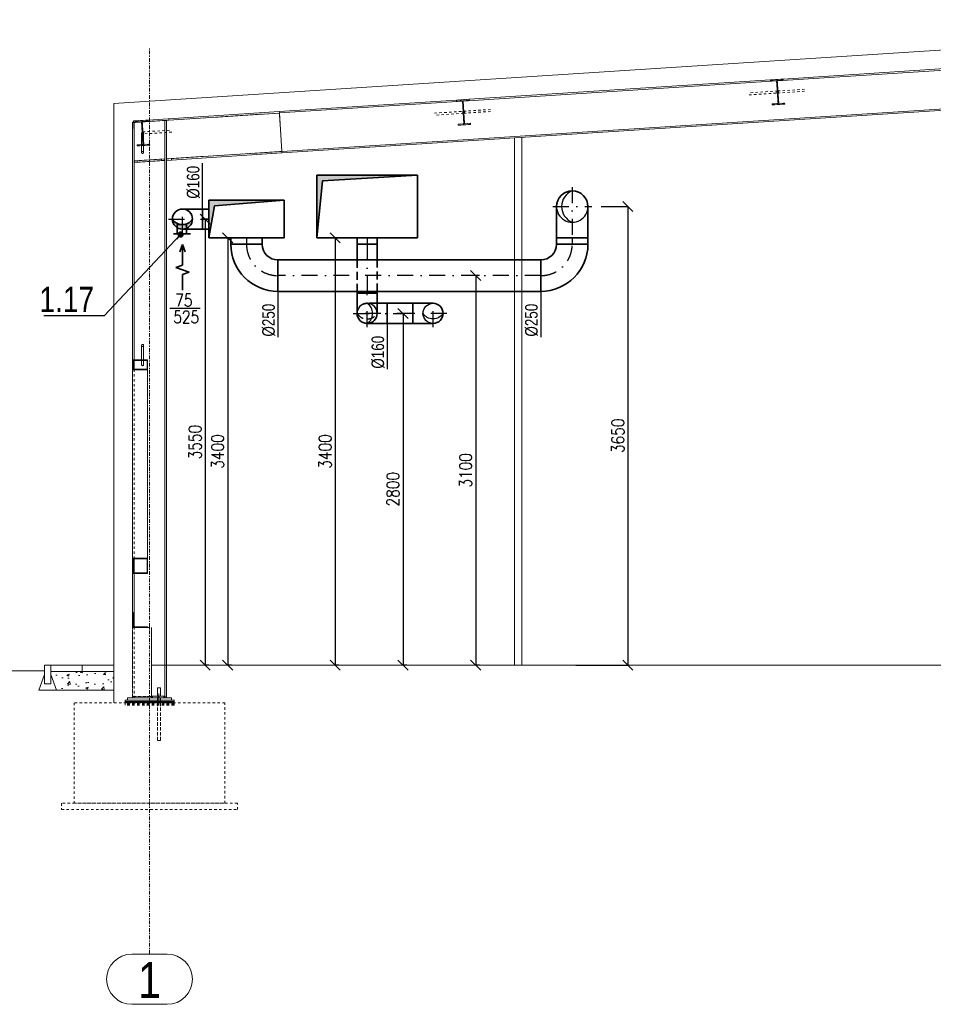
# Model space of a CAD drawing. Header units: millimetres. Extents: x 160938 to 520640, y 9197 to 248394.
# Tile 60 of 137: x 261959 to 269232, y 99009 to 106846. Entities that reach past the tile are written whole.
import ezdxf
from ezdxf.enums import TextEntityAlignment as Align

# ---------------------------------------------------------------- set-up
doc = ezdxf.new("R2010")
doc.units = ezdxf.units.MM
doc.header["$LTSCALE"] = 10
for name, pattern in [('DASHDOT', [25.4, 12.7, -6.35, 0, -6.35]), ('DASHED', [19.05, 12.7, -6.35]), ('DXK_LINE_DOT2', [3.9198, 1.9599, -1.9599]), ('DXK_LINE_DOT3', [5.9187, 2.979, -0.9799, 0.9799, -0.9799])]:
    doc.linetypes.add(name, pattern=pattern)
doc.layers.get('Defpoints').update_dxf_attribs({"color": 252})
for name, color, linetype, lineweight in [('VZT Odvod', 5, 'Continuous', 35), ('VZT Privod', 6, 'Continuous', 35), ('VZT-koty', 4, 'Continuous', 25)]:
    doc.layers.add(name, color=color, linetype=linetype, lineweight=lineweight)
for name, color, linetype in [('VZT Odvod-pozice_odkaz', 7, 'Continuous'), ('VZT Odvod-pozice_text', 7, 'Continuous'), ('Vzt_koty', 4, 'Continuous')]:
    doc.layers.add(name, color=color, linetype=linetype)
doc.styles.add('AR-KOTY', font='simplex', dxfattribs={"width": 0.7})
doc.styles.add('Arial', font='arial.ttf')
doc.styles.add('Arial Narrow', font='ARIALN.TTF', dxfattribs={"height": 0.2})
doc.styles.add('Romans', font='romans.shx', dxfattribs={"width": 0.8})
doc.styles.get("Standard").update_dxf_attribs({"font": 'ic-simplex.shx', "width": 0.8})
doc.dimstyles.new('CADKON', dxfattribs={"dimscale": 50, "dimtxt": 2.5, "dimasz": 2.5, "dimexe": 1.8, "dimexo": 5, "dimgap": 0.6, "dimtad": 1, "dimrnd": 1, "dimtxsty": 'Standard', "dimblk1": 'ARCHTICK', "dimblk2": 'ARCHTICK', "dimsah": 1, "dimcen": 2.5, "dimadec": 1, "dimazin": 2, "dimtfac": 1, "dimtdec": 4, "dimtix": 1, "dimtmove": 1, "dimatfit": 3, "dimldrblk": 'OPEN30', "dimfxl": 5, "dimtolj": 1, "dimarcsym": 0})
doc.dimstyles.new('Standa 50', dxfattribs={"dimtxt": 100, "dimasz": 80, "dimexe": 0, "dimexo": 30, "dimgap": 30, "dimtad": 1, "dimdec": 0, "dimrnd": 1, "dimdsep": 46, "dimtxsty": 'Romans', "dimblk": 'OBLIQUE', "dimcen": 0, "dimclrd": 256, "dimclre": 256, "dimclrt": 256, "dimadec": 0, "dimazin": 0, "dimtfac": 1, "dimtdec": 0, "dimtofl": 0, "dimtmove": 0, "dimatfit": 3, "dimldrblk": 'OBLIQUE', "dimfxl": 1, "dimtvp": 1.1, "dimtolj": 1, "dimlwd": -1, "dimlwe": -1, "dimarcsym": 0})

# ---------------------------------------------------------------- blocks, each defined once
blk = doc.blocks.new('*U2296')
at = {"linetype": 'ByBlock', "lineweight": -2, "transparency": 33554687}
blk.add_hatch(color=0, dxfattribs=at).paths.add_polyline_path([(800, 500), (0, 500), (0, 0), (45, 455)])
at = {"color": 0, "linetype": 'ByBlock', "lineweight": -2}
for p, q in [((800, 500), (0, 500)), ((0, 500), (0, 0)), ((45, 455), (800, 500)), ((800, 0), (800, 500)), ((0, 0), (45, 455)), ((0, 0), (800, 0))]:
    blk.add_line(p, q, dxfattribs=at)
blk = doc.blocks.new('*U2413', base_point=(50, 250))
at = {"color": 0, "linetype": 'ByBlock', "lineweight": -2}
for p, q in [((0, 250), (0, 0)), ((50, 250), (0, 250)), ((50, 0), (50, 250)), ((0, 0), (50, 0))]:
    blk.add_line(p, q, dxfattribs=at)
at = {"color": 2, "linetype": 'DASHDOT', "lineweight": 25}
blk.add_line((0, 125), (50, 125), dxfattribs=at)
blk = doc.blocks.new('*U2414', base_point=(0, 125))
at = {"color": 0, "lineweight": -2}
for p, q in [((0, 375), (0, 125)), ((0, 375), (0, 375)), ((0, 125), (0, 125)), ((125, 0), (375, 0)), ((125, 0), (125, 0)), ((375, 0), (375, 0))]:
    blk.add_line(p, q, dxfattribs=at)
at = {"color": 2, "linetype": 'DASHDOT', "lineweight": 25}
for p, q in [((0, 250), (0, 250)), ((250, 0), (250, 0))]:
    blk.add_line(p, q, dxfattribs=at)
at = {"color": 0, "lineweight": -2}
for radius in [375, 125]:
    blk.add_arc((0, 0), radius, 0, 90, dxfattribs=at)
at = {"color": 2, "linetype": 'DASHDOT', "lineweight": 25}
blk.add_arc((0, 0), 250, 0, 90, dxfattribs=at)
blk = doc.blocks.new('_OBLIQUE')
at = {"color": 0, "linetype": 'ByBlock'}
blk.add_line((-0.5, -0.5), (0.5, 0.5), dxfattribs=at)
blk = doc.blocks.new('*D2417')
at = {"layer": 'Defpoints', "color": 0}
for p in [(265588.6, 104808.8), (265588.6, 101708.8), (265588.6, 101708.8)]:
    blk.add_point(p, dxfattribs=at)
at = {"layer": 'Vzt_koty'}
for p, q in [((265618.6, 104808.8), (265588.6, 104808.8)), ((265588.6, 104808.8), (265588.6, 101708.8)), ((265618.6, 101708.8), (265588.6, 101708.8))]:
    blk.add_line(p, q, dxfattribs=at)
at = {"layer": 'Vzt_koty', "xscale": 80, "yscale": 80, "zscale": 80}
for p, rotation in [((265588.6, 104808.8), 90), ((265588.6, 101708.8), 270)]:
    blk.add_blockref('_OBLIQUE', p, dxfattribs=dict(at, rotation=rotation))
at = {"layer": 'Vzt_koty', "lineweight": 15, "insert": (265508.6, 103258.8), "char_height": 100, "attachment_point": 5, "rotation": 90, "style": 'Romans'}
blk.add_mtext('\\A1;3100', dxfattribs=at)
blk = doc.blocks.new('*U2429', base_point=(125, 0))
at = {"color": 2, "linetype": 'DASHDOT', "lineweight": 25}
for p, q in [((0, 405), (0, 0)), ((-155, 250), (155, 250))]:
    blk.add_line(p, q, dxfattribs=at)
at = {"color": 0, "linetype": 'ByBlock', "lineweight": -2}
for p, q in [((-125, 0), (-125, 250)), ((125, 0), (125, 250)), ((-125, 0), (125, 0))]:
    blk.add_line(p, q, dxfattribs=at)
blk.add_arc((0, 250), 125, 0, 180, dxfattribs=at)
at = {"color": 2, "lineweight": 25}
for centre, radius, start, end in [((50, 250), 134.6, 111.80141, 248.19859), ((0, 250), 125, 180, 0)]:
    blk.add_arc(centre, radius, start, end, dxfattribs=at)
blk = doc.blocks.new('*U2430', base_point=(2092.865435, 125))
at = {"color": 0, "linetype": 'ByBlock', "lineweight": -2}
for p, q in [((0, 250), (0, 0)), ((2092.865435, 250), (0, 250)), ((2092.865435, 0), (2092.865435, 250)), ((0, 0), (2092.865435, 0))]:
    blk.add_line(p, q, dxfattribs=at)
at = {"color": 2, "linetype": 'DASHDOT', "lineweight": 25}
blk.add_line((0, 125), (2092.865435, 125), dxfattribs=at)
blk = doc.blocks.new('*D2431')
at = {"layer": 'Defpoints', "color": 0}
for p in [(266557.2, 105358.8), (266357.2, 101708.8), (266800.8, 101708.8)]:
    blk.add_point(p, dxfattribs=at)
at = {"layer": 'Vzt_koty'}
for p, q in [((266587.2, 105358.8), (266800.8, 105358.8)), ((266800.8, 105358.8), (266800.8, 101708.8)), ((266387.2, 101708.8), (266800.8, 101708.8))]:
    blk.add_line(p, q, dxfattribs=at)
at = {"layer": 'Vzt_koty', "xscale": 80, "yscale": 80, "zscale": 80}
for p, rotation in [((266800.8, 105358.8), 90), ((266800.8, 101708.8), 270)]:
    blk.add_blockref('_OBLIQUE', p, dxfattribs=dict(at, rotation=rotation))
at = {"layer": 'Vzt_koty', "lineweight": 15, "insert": (266720.8, 103533.8), "char_height": 100, "attachment_point": 5, "rotation": 90, "style": 'Romans'}
blk.add_mtext('\\A1;3650', dxfattribs=at)
blk = doc.blocks.new('*U2474', base_point=(80, 0))
at = {"color": 2, "linetype": 'DASHDOT', "lineweight": 25}
for p, q in [((0, 270), (0, 0)), ((-110, 160), (110, 160))]:
    blk.add_line(p, q, dxfattribs=at)
at = {"color": 0, "linetype": 'ByBlock', "lineweight": -2}
for p, q in [((-80, 0), (-80, 160)), ((80, 0), (80, 160)), ((-80, 0), (80, 0))]:
    blk.add_line(p, q, dxfattribs=at)
blk.add_arc((0, 160), 80, 0, 180, dxfattribs=at)
at = {"color": 2, "lineweight": 25}
for centre, radius, start, end in [((50, 160), 94.3, 122.00538, 237.99462), ((0, 160), 80, 180, 0)]:
    blk.add_arc(centre, radius, start, end, dxfattribs=at)
blk = doc.blocks.new('*U2475', base_point=(50, 160))
at = {"color": 0, "linetype": 'ByBlock', "lineweight": -2}
for p, q in [((0, 160), (0, 0)), ((50, 160), (0, 160)), ((50, 0), (50, 160)), ((0, 0), (50, 0))]:
    blk.add_line(p, q, dxfattribs=at)
at = {"color": 2, "linetype": 'DASHDOT', "lineweight": 25}
blk.add_line((0, 80), (50, 80), dxfattribs=at)
blk = doc.blocks.new('*D2478')
at = {"layer": 'Defpoints', "color": 0}
for p in [(264900.8, 104508.5), (265010.1, 101708.8), (265010.1, 101708.8)]:
    blk.add_point(p, dxfattribs=at)
at = {"layer": 'VZT-koty'}
for p, q in [((264930.8, 104508.5), (265010.1, 104508.5)), ((265010.1, 104508.5), (265010.1, 101708.8)), ((265040.1, 101708.8), (265010.1, 101708.8))]:
    blk.add_line(p, q, dxfattribs=at)
at = {"layer": 'VZT-koty', "xscale": 80, "yscale": 80, "zscale": 80}
for p, rotation in [((265010.1, 104508.5), 90), ((265010.1, 101708.8), 270)]:
    blk.add_blockref('_OBLIQUE', p, dxfattribs=dict(at, rotation=rotation))
at = {"layer": 'VZT-koty', "lineweight": 15, "insert": (264930.1, 103108.7), "char_height": 100, "attachment_point": 5, "rotation": 90, "style": 'Romans'}
blk.add_mtext('\\A1;2800', dxfattribs=at)
blk = doc.blocks.new('*U2479', base_point=(50, 160))
at = {"color": 0, "linetype": 'ByBlock', "lineweight": -2}
for p, q in [((0, 160), (0, 0)), ((50, 160), (0, 160)), ((50, 0), (50, 160)), ((0, 0), (50, 0))]:
    blk.add_line(p, q, dxfattribs=at)
at = {"color": 2, "linetype": 'DASHDOT', "lineweight": 25}
blk.add_line((0, 80), (50, 80), dxfattribs=at)
blk = doc.blocks.new('*U2277', base_point=(100.000029, 76.999998))
at = {"color": 0, "linetype": 'ByBlock', "lineweight": -2}
for p, q in [((278.000029, 76.999998), (304.513255, 153.999998)), ((331.026481, 76.999998), (304.513255, 153.999998)), ((100.000029, 76.999998), (278.000029, 76.999998)), ((331.026481, 76.999998), (357.539708, -0.000002)), ((357.539708, -0.000002), (384.052934, 76.999998)), ((384.052934, 76.999998), (620.052934, 76.999998)), ((620.052934, 76.999998), (535.879199, 107.513298)), ((620.052934, 76.999998), (535.879199, 46.486697))]:
    blk.add_line(p, q, dxfattribs=at)
blk = doc.blocks.new('*D2482')
at = {"layer": 'Defpoints', "color": 0}
for p in [(263435.1, 105258.8), (263435.1, 101708.8), (263435.1, 101708.8)]:
    blk.add_point(p, dxfattribs=at)
at = {"layer": 'VZT-koty'}
for p, q in [((263465.1, 105258.8), (263435.1, 105258.8)), ((263435.1, 105258.8), (263435.1, 101708.8)), ((263465.1, 101708.8), (263435.1, 101708.8))]:
    blk.add_line(p, q, dxfattribs=at)
at = {"layer": 'VZT-koty', "xscale": 80, "yscale": 80, "zscale": 80}
for p, rotation in [((263435.1, 105258.8), 90), ((263435.1, 101708.8), 270)]:
    blk.add_blockref('_OBLIQUE', p, dxfattribs=dict(at, rotation=rotation))
at = {"layer": 'VZT-koty', "insert": (263355.1, 103483.8), "char_height": 100, "attachment_point": 5, "rotation": 90, "style": 'Romans'}
blk.add_mtext('\\A1;3550', dxfattribs=at)
blk = doc.blocks.new('*U2300')
at = {"linetype": 'ByBlock', "transparency": 33554687}
blk.add_hatch(color=0, dxfattribs=at).paths.add_polyline_path([(600, 300), (0, 300), (0, 0), (45, 255)])
at = {"color": 0, "linetype": 'ByBlock'}
for p, q in [((600, 300), (0, 300)), ((0, 300), (0, 0)), ((0, 0), (45, 255)), ((45, 255), (600, 300)), ((600, 0), (600, 300)), ((0, 0), (600, 0))]:
    blk.add_line(p, q, dxfattribs=at)
blk = doc.blocks.new('*D2640')
at = {"layer": 'Defpoints', "color": 0}
for p in [(263614.5, 105108.8), (263614.5, 101708.8), (263614.5, 101708.8)]:
    blk.add_point(p, dxfattribs=at)
at = {"layer": 'VZT-koty'}
for p, q in [((263644.5, 105108.8), (263614.5, 105108.8)), ((263614.5, 105108.8), (263614.5, 101708.8)), ((263644.5, 101708.8), (263614.5, 101708.8))]:
    blk.add_line(p, q, dxfattribs=at)
at = {"layer": 'VZT-koty', "xscale": 80, "yscale": 80, "zscale": 80}
for p, rotation in [((263614.5, 105108.8), 90), ((263614.5, 101708.8), 270)]:
    blk.add_blockref('_OBLIQUE', p, dxfattribs=dict(at, rotation=rotation))
at = {"layer": 'VZT-koty', "insert": (263534.5, 103408.8), "char_height": 100, "attachment_point": 5, "rotation": 90, "style": 'Romans'}
blk.add_mtext('\\A1;3400', dxfattribs=at)
blk = doc.blocks.new('*U2665', base_point=(50, 250))
at = {"color": 0, "linetype": 'ByBlock', "lineweight": -2}
for p, q in [((0, 250), (0, 0)), ((50, 250), (0, 250)), ((50, 0), (50, 250)), ((0, 0), (50, 0))]:
    blk.add_line(p, q, dxfattribs=at)
at = {"color": 2, "linetype": 'DASHDOT', "lineweight": 25}
blk.add_line((0, 125), (50, 125), dxfattribs=at)
blk = doc.blocks.new('*U3304', base_point=(0, 160))
at = {"color": 0, "linetype": 'ByBlock', "lineweight": -2}
for p, q in [((0, 160), (0, 0)), ((125, 160), (0, 160)), ((390.274051, 160), (375, 160)), ((390.274051, 0), (390.274051, 160)), ((0, 0), (125, 0)), ((375, 0), (390.274051, 0))]:
    blk.add_line(p, q, dxfattribs=at)
at = {"color": 2, "linetype": 'DASHED', "lineweight": -2, "ltscale": 0.5}
for p, q in [((375, 160), (125, 160)), ((125, 0), (375, 0))]:
    blk.add_line(p, q, dxfattribs=at)
at = {"color": 2, "linetype": 'DASHDOT', "lineweight": 25}
blk.add_line((0, 80), (390.274051, 80), dxfattribs=at)
blk = doc.blocks.new('*U3306', base_point=(80, 0))
at = {"color": 2, "linetype": 'DASHDOT', "lineweight": 25}
for p, q in [((0, 270), (0, 0)), ((-110, 160), (110, 160))]:
    blk.add_line(p, q, dxfattribs=at)
at = {"color": 0, "linetype": 'ByBlock', "lineweight": -2}
for p, q in [((-80, 0), (-80, 160)), ((80, 0), (80, 80)), ((-80, 0), (80, 0))]:
    blk.add_line(p, q, dxfattribs=at)
at = {"color": 2, "linetype": 'DASHED', "lineweight": -2, "ltscale": 0.5}
blk.add_line((80, 80), (80, 160), dxfattribs=at)
at = {"color": 0, "linetype": 'ByBlock', "lineweight": -2}
blk.add_arc((0, 160), 80, 90, 180, dxfattribs=at)
at = {"color": 2, "linetype": 'DASHED', "lineweight": 25, "ltscale": 0.5}
for centre, radius, start, end in [((50, 160), 94.3, 122.00538, 237.99462), ((0, 160), 80, 270, 0)]:
    blk.add_arc(centre, radius, start, end, dxfattribs=at)
at = {"color": 2, "linetype": 'DASHED', "lineweight": -2, "ltscale": 0.5}
blk.add_arc((0, 160), 80, 0, 90, dxfattribs=at)
at = {"color": 2, "lineweight": 25}
blk.add_arc((0, 160), 80, 180, 270, dxfattribs=at)
blk = doc.blocks.new('*U3307', base_point=(80, 0))
at = {"color": 2, "linetype": 'DASHDOT', "lineweight": 25}
for p, q in [((0, 270), (0, 0)), ((-110, 160), (110, 160))]:
    blk.add_line(p, q, dxfattribs=at)
at = {"color": 0, "linetype": 'ByBlock', "lineweight": -2}
for p, q in [((-80, 0), (-80, 160)), ((80, 0), (80, 160)), ((-80, 0), (80, 0))]:
    blk.add_line(p, q, dxfattribs=at)
blk.add_arc((0, 160), 80, 0, 180, dxfattribs=at)
at = {"color": 2, "lineweight": 25}
for centre, radius, start, end in [((50, 160), 94.3, 122.00538, 237.99462), ((0, 160), 80, 180, 0)]:
    blk.add_arc(centre, radius, start, end, dxfattribs=at)
blk = doc.blocks.new('*U3308')
at = {"color": 0, "linetype": 'ByBlock', "lineweight": -2}
for p, q in [((0, 160), (0, 0)), ((205, 160), (0, 160)), ((205, 0), (205, 160)), ((0, 0), (205, 0))]:
    blk.add_line(p, q, dxfattribs=at)
at = {"color": 2, "linetype": 'DASHDOT', "lineweight": 25}
blk.add_line((0, 80), (205, 80), dxfattribs=at)
blk = doc.blocks.new('*U2428', base_point=(0, 125))
at = {"color": 0, "lineweight": -2}
for p, q in [((0, 375), (0, 125)), ((0, 375), (0, 375)), ((0, 125), (0, 125)), ((125, 0), (375, 0)), ((125, 0), (125, 0)), ((375, 0), (375, 0))]:
    blk.add_line(p, q, dxfattribs=at)
at = {"color": 2, "linetype": 'DASHDOT', "lineweight": 25}
for p, q in [((0, 250), (0, 250)), ((250, 0), (250, 0))]:
    blk.add_line(p, q, dxfattribs=at)
at = {"color": 0, "lineweight": -2}
for radius in [375, 125]:
    blk.add_arc((0, 0), radius, 0, 90, dxfattribs=at)
at = {"color": 2, "linetype": 'DASHDOT', "lineweight": 25}
blk.add_arc((0, 0), 250, 0, 90, dxfattribs=at)
blk = doc.blocks.new('*U2480', base_point=(-80, 0))
at = {"lineweight": -2, "transparency": 33554687}
blk.add_hatch(color=0, dxfattribs=at).paths.add_polyline_path([(-80, 160, 0.414214), (0, 80, -0.554248), (0, 240, 0.414214)])
at = {"color": 2, "linetype": 'DASHDOT', "lineweight": 25}
for p, q in [((0, 270), (0, 0)), ((-110, 160), (110, 160))]:
    blk.add_line(p, q, dxfattribs=at)
at = {"color": 0, "lineweight": -2}
for p, q in [((-80, 0), (-80, 160)), ((80, 0), (80, 160)), ((-80, 0), (80, 0))]:
    blk.add_line(p, q, dxfattribs=at)
blk.add_circle((0, 160), 80, dxfattribs=at)
blk.add_arc((50, 160), 94.3, 122.00538, 237.99462, dxfattribs=at)
blk = doc.blocks.new('*D3346')
at = {"layer": 'Defpoints', "color": 0}
for p in [(264467.5, 105108.8), (264470.4, 101708.8), (264470.4, 101708.8)]:
    blk.add_point(p, dxfattribs=at)
at = {"layer": 'VZT-koty'}
for p, q in [((264497.5, 105108.8), (264470.4, 105108.8)), ((264470.4, 105108.8), (264470.4, 101708.8)), ((264500.4, 101708.8), (264470.4, 101708.8))]:
    blk.add_line(p, q, dxfattribs=at)
at = {"layer": 'VZT-koty', "xscale": 80, "yscale": 80, "zscale": 80}
for p, rotation in [((264470.4, 105108.8), 90), ((264470.4, 101708.8), 270)]:
    blk.add_blockref('_OBLIQUE', p, dxfattribs=dict(at, rotation=rotation))
at = {"layer": 'VZT-koty', "lineweight": 15, "insert": (264390.4, 103408.8), "char_height": 100, "attachment_point": 5, "rotation": 90, "style": 'Romans'}
blk.add_mtext('\\A1;3400', dxfattribs=at)
blk = doc.blocks.new('*U2481')
at = {"color": 0, "linetype": 'ByBlock', "lineweight": -2}
for points in [[(0, 75), (0, 105)], [(0, 0), (0, 75), (72, 75), (72, 0), (0, 0)], [(0, 0), (0, -30)]]:
    blk.add_lwpolyline(points, dxfattribs=at)
blk = doc.blocks.new('_ArchTick')
at = {"color": 0, "const_width": 0.15}
blk.add_lwpolyline([(-0.5, -0.5), (0.5, 0.5)], dxfattribs=at)

msp = doc.modelspace()

# ---------------------------------------------------------------- hatches: boundary and pattern name
at = {"lineweight": 15, "transparency": 33554687}
h = msp.add_hatch(dxfattribs=at)
h.set_pattern_fill('AR-CONC', color=252)
h.set_pattern_definition([(50, (339444.59, 113709.95), (182.18467, -15.93909), [19.05, -209.55]), (355, (339444.6, 113709.95), (-35.2434, 191.05685), [15.24, -167.6406]), (100.45144, (339459.77, 113708.63), (146.94125, 175.11775), [16.19, -178.09024]), (46.1842, (339444.6, 113760.75), (271.07904, -42.0423), [28.575, -314.325]), (96.63556, (339467.18, 113757.25), (237.4041, 247.4261), [24.285, -267.1356]), (351.18415, (339444.6, 113760.75), (237.4041, 247.4261), [22.86, -251.4597]), (21, (339469.99, 113748.05), (151.6144, -102.2652), [19.05, -209.55]), (326, (339470, 113748.05), (61.80203, 184.18797), [15.24, -167.64]), (71.45144, (339482.63, 113739.53), (213.4164, 81.92277), [16.19, -178.08994]), (37.5, (339444.59, 113709.954), (3.088603, 84.55504), [0, -165.608, 0, -170.18, 0, -168.275]), (7.5, (339444.59, 113709.95), (66.81966, 100.18057), [0, -97.028, 0, -161.798, 0, -64.135]), (327.5, (339387.95, 113709.954), (135.590595, -5.728744), [0, -63.5, 0, -198.12, 0, -262.89]), (317.5, (339362.55, 113709.95), (148.12918, 25.4265), [0, -82.55, 0, -131.572, 0, -186.69])])
h.paths.add_polyline_path([(262707.2, 101508.8), (262707.2, 101658.8), (262207.2, 101658.8), (262207.2, 101633.8), (262252.2, 101508.8)])

# ---------------------------------------------------------------- linework, layer by layer
at = {"color": 252, "lineweight": 15}
for p, q in [((273035.6, 106846), (262707.2, 106179.9)), ((262707.2, 106179.9), (262707.2, 101408.8)), ((265897.2, 105904.9), (265897.2, 101708.8)), ((265957.2, 105908.8), (265957.2, 101708.8)), ((262157.2, 101663.8), (251581.1, 101663.8)), ((262157.2, 101708.8), (262707.2, 101708.8)), ((262157.2, 101663.8), (262157.2, 101708.8)), ((262157.2, 101663.8), (262157.2, 101558.8)), ((262207.2, 101708.8), (262207.2, 101558.8)), ((262707.2, 101658.8), (262207.2, 101658.8)), ((262457.2, 101708.8), (262457.2, 101658.8)), ((263007, 101708.8), (274359.1, 101708.8)), ((262157.2, 101633.8), (262112.2, 101508.8)), ((262207.2, 101633.8), (262252.2, 101508.8)), ((262112.2, 101508.8), (262252.2, 101508.8)), ((262157.2, 101558.8), (262207.2, 101558.8)), ((262252.2, 101508.8), (262707.2, 101508.8))]:
    msp.add_line(p, q, dxfattribs=at)
at = {"color": 252, "linetype": 'DXK_LINE_DOT3', "lineweight": 15}
msp.add_line((262992.2, 99408.8), (262992.2, 106615.6), dxfattribs=at)
at = {"color": 252, "linetype": 'Continuous', "lineweight": 15}
for p, q in [((270483.7, 106519.9), (267989.3, 106359)), ((270435.8, 106528.3), (268035.6, 106373.5)), ((267983.7, 106358.6), (265489.3, 106197.7)), ((267935.8, 106367.1), (265535.6, 106212.3)), ((267935.8, 106367.1), (268035.6, 106373.5)), ((267936.4, 106358.6), (267935.8, 106367.1)), ((267983.5, 106361.6), (267936.4, 106358.6)), ((267995.3, 106179), (267983.5, 106361.6)), ((268036.2, 106365), (267989.1, 106362)), ((267989.1, 106362), (268000.9, 106179.4)), ((268035.6, 106373.5), (268036.2, 106365)), ((271979.6, 106308.7), (264045.8, 105797)), ((264046.6, 105785.5), (271980.3, 106297.3)), ((265435.8, 106205.8), (264025.3, 106114.8)), ((265483.7, 106197.4), (264026.1, 106103.4)), ((265435.8, 106205.8), (265535.6, 106212.3)), ((265436.4, 106197.3), (265435.8, 106205.8)), ((265483.5, 106200.4), (265436.4, 106197.3)), ((265495.3, 106017.8), (265483.5, 106200.4)), ((265536.2, 106203.8), (265489.1, 106200.7)), ((265489.1, 106200.7), (265500.9, 106018.1)), ((265535.6, 106212.3), (265536.2, 106203.8)), ((267948.2, 106176), (267995.3, 106179)), ((267948.8, 106167.5), (267948.2, 106176)), ((268048.6, 106173.9), (267948.8, 106167.5)), ((268048, 106182.4), (268000.9, 106179.4)), ((268048.6, 106173.9), (268048, 106182.4)), ((262880.8, 106041), (262865.2, 106040)), ((262865.2, 106040), (262865.7, 106031.5)), ((262880.8, 106041), (262980.6, 106047.5)), ((262881.4, 106032.5), (262880.8, 106041)), ((262981.2, 106039), (262934.1, 106035.9)), ((264026.1, 106102.9), (262934.3, 106032.4)), ((264025.3, 106114.8), (262980.6, 106047.5)), ((262980.6, 106047.5), (262981.2, 106039)), ((263127.2, 106044.9), (263114.2, 106044)), ((263114.2, 101448.8), (263114.2, 106044)), ((263127.2, 106044.9), (263127.2, 101448.8)), ((263147.9, 106046.2), (263147.2, 106058.2)), ((264025.3, 106114.8), (264026.1, 106103.4)), ((264026.1, 106102.9), (264025.3, 106114.8)), ((264026.1, 106102.9), (264045.8, 105797.5)), ((262857.2, 106031), (262906.8, 106034.2)), ((262857.2, 105981), (262857.2, 106031)), ((262857.2, 105981), (262857.2, 104138.8)), ((262860.2, 105981), (262857.2, 105981)), ((262907, 106031.2), (262860.2, 106028.2)), ((262870.2, 106028.3), (262860.2, 106027.7)), ((262860.2, 105981), (262860.2, 106028.2)), ((262866, 106028), (262865.9, 106028.5)), ((262928.7, 106032.1), (262866, 106028)), ((262870.2, 106028.3), (262870.2, 104138.8)), ((262928.5, 106035.6), (262881.4, 106032.5)), ((262906.8, 106034.2), (262907, 106031.2)), ((262940.3, 105853), (262928.5, 106035.6)), ((262934.1, 106035.9), (262945.9, 105853.3)), ((265448.2, 106014.7), (265495.3, 106017.8)), ((265448.8, 106006.2), (265448.2, 106014.7)), ((265548.6, 106012.7), (265448.8, 106006.2)), ((265548, 106021.2), (265500.9, 106018.1)), ((265548.6, 106012.7), (265548, 106021.2)), ((262929.2, 105941.9), (262929.2, 105852.2)), ((262945.2, 105941.9), (262945.2, 105864.2)), ((262893.2, 105849.9), (262940.3, 105853)), ((262893.8, 105841.4), (262893.2, 105849.9)), ((262993.6, 105847.9), (262893.8, 105841.4)), ((262929.2, 105843.7), (262929.2, 105789.5)), ((262945.2, 105844.8), (262945.2, 105789.5)), ((262993, 105856.4), (262945.9, 105853.3)), ((262993.6, 105847.9), (262993, 105856.4)), ((262871.5, 105721.7), (263112.1, 105737.3)), ((262872.3, 105709.7), (263112.9, 105725.3)), ((262929.2, 105789.5), (262930.3, 105793.7)), ((262930.3, 105785.3), (262929.2, 105789.5)), ((262930.3, 105793.7), (262933.2, 105796.7)), ((262933.2, 105782.2), (262930.3, 105785.3)), ((262933.2, 105796.7), (262937.2, 105797.8)), ((262937.2, 105781.1), (262933.2, 105782.2)), ((262937.2, 105797.8), (262941.2, 105796.7)), ((262941.2, 105782.2), (262937.2, 105781.1)), ((262941.2, 105796.7), (262944.1, 105793.7)), ((262944.1, 105785.3), (262941.2, 105782.2)), ((262944.1, 105793.7), (262945.2, 105789.5)), ((262945.2, 105789.5), (262944.1, 105785.3)), ((263112.9, 105725.3), (263112.1, 105737.3)), ((264045.8, 105797.5), (263127.2, 105738.2)), ((263128, 105726.3), (263127.2, 105738.2)), ((264046.6, 105785.5), (263128, 105726.3)), ((263168.4, 105728.9), (263167.6, 105740.9)), ((264046.6, 105785.5), (264045.8, 105797.5)), ((264045.8, 105797), (264046.6, 105785.5)), ((262872.3, 105709.7), (262871.5, 105721.7)), ((262929.2, 104252.5), (262930.3, 104256.7)), ((262929.2, 104252.5), (262929.2, 104138.8)), ((262930.3, 104248.3), (262929.2, 104252.5)), ((262930.3, 104256.7), (262933.2, 104259.8)), ((262933.2, 104245.3), (262930.3, 104248.3)), ((262933.2, 104259.8), (262937.2, 104260.9)), ((262937.2, 104244.1), (262933.2, 104245.3)), ((262937.2, 104260.9), (262941.2, 104259.8)), ((262941.2, 104245.3), (262937.2, 104244.1)), ((262941.2, 104259.8), (262944.1, 104256.7)), ((262944.1, 104248.3), (262941.2, 104245.3)), ((262944.1, 104256.7), (262945.2, 104252.5)), ((262945.2, 104252.5), (262944.1, 104248.3)), ((262945.2, 104252.5), (262945.2, 104138.8)), ((262857.2, 104138.8), (262977.2, 104138.8)), ((262857.2, 104058.8), (262857.2, 104138.8)), ((262972.2, 104133.8), (262862.2, 104133.8)), ((262862.2, 104133.8), (262862.2, 104063.8)), ((262870.2, 104133.8), (262870.2, 104063.8)), ((262929.2, 104133.8), (262929.2, 104100)), ((262945.2, 104133.8), (262945.2, 104100)), ((262972.2, 104063.8), (262972.2, 104133.8)), ((262977.2, 104138.8), (262977.2, 104058.8)), ((262977.2, 104058.8), (262857.2, 104058.8)), ((262857.2, 104058.8), (262857.2, 102558.8)), ((262862.2, 104063.8), (262972.2, 104063.8)), ((262977.2, 104058.8), (262977.2, 102558.8)), ((262857.2, 102558.8), (262977.2, 102558.8)), ((262857.2, 102438.8), (262857.2, 102558.8)), ((262972.2, 102553.8), (262862.2, 102553.8)), ((262862.2, 102553.8), (262862.2, 102443.8)), ((262870.2, 102553.8), (262870.2, 102443.8)), ((262972.2, 102443.8), (262972.2, 102553.8)), ((262977.2, 102558.8), (262977.2, 102438.8)), ((262857.2, 102438.8), (262857.2, 102128.8)), ((262977.2, 102438.8), (262857.2, 102438.8)), ((262862.2, 102443.8), (262972.2, 102443.8)), ((262870.2, 102438.8), (262870.2, 102012.8)), ((262857.2, 102128.8), (262861.2, 102128.8)), ((262857.2, 102008.8), (262857.2, 102128.8)), ((262861.2, 102128.8), (262861.2, 102012.8)), ((262977.2, 102008.8), (262857.2, 102008.8)), ((262861.2, 102012.8), (262977.2, 102012.8)), ((262977.2, 102012.8), (262977.2, 102008.8)), ((263079.2, 101528.8), (263055.2, 101528.8)), ((263055.2, 101460.8), (263055.2, 101528.8)), ((263079.2, 101460.8), (263079.2, 101528.8)), ((262797.2, 101428.8), (262817.2, 101428.8)), ((262797.2, 101418.8), (262797.2, 101428.8)), ((262797.2, 101418.8), (263055.2, 101418.8)), ((262797.2, 101418.8), (263055.2, 101418.8)), ((262797.2, 101410.8), (262797.2, 101418.8)), ((262817.2, 101448.8), (262817.2, 101428.8)), ((262817.2, 101448.8), (263167.2, 101448.8)), ((262817.2, 101428.8), (263167.2, 101428.8)), ((262857.2, 101458.8), (262857.2, 101448.8)), ((262870.2, 101458.8), (262870.2, 101448.8)), ((263007.2, 101460.8), (263107.2, 101460.8)), ((263007.2, 101448.8), (263007.2, 101458.8)), ((263055.2, 101408.8), (263055.2, 101428.8)), ((263057.2, 101448.8), (263057.2, 101460.8)), ((263079.2, 101408.8), (263079.2, 101428.8)), ((263187.2, 101418.8), (263079.2, 101418.8)), ((263187.2, 101418.8), (263079.2, 101418.8)), ((263107.2, 101460.8), (263107.2, 101448.8)), ((263167.2, 101448.8), (263167.2, 101428.8)), ((263187.2, 101428.8), (263167.2, 101428.8)), ((263187.2, 101418.8), (263187.2, 101428.8)), ((263187.2, 101410.8), (263187.2, 101418.8)), ((262797.2, 101410.8), (263055.2, 101410.8)), ((262797.2, 101408.8), (262797.2, 101410.8)), ((262797.2, 101410.8), (263055.2, 101410.8)), ((263187.2, 101410.8), (263079.2, 101410.8)), ((263187.2, 101410.8), (263079.2, 101410.8)), ((263187.2, 101408.8), (263187.2, 101410.8)), ((262851, 99408.8), (263133.4, 99408.8)), ((262851, 99008.8), (263133.4, 99008.8))]:
    msp.add_line(p, q, dxfattribs=at)
at = {"color": 252, "linetype": 'DXK_LINE_DOT2', "lineweight": 15}
for p, q in [((268035.6, 106373.5), (267935.8, 106367.1)), ((267935.8, 106367.1), (268035.6, 106373.5)), ((267936.4, 106358.6), (267935.8, 106367.1)), ((267983.5, 106361.6), (267936.4, 106358.6)), ((267995.3, 106179), (267983.5, 106361.6)), ((267989.3, 106359), (267983.7, 106358.6)), ((268036.2, 106365), (267989.1, 106362)), ((267989.1, 106362), (268000.9, 106179.4)), ((268035.6, 106373.5), (268036.2, 106365)), ((267992.1, 106278.5), (267764.9, 106263.8)), ((267984.9, 106270.5), (267985.9, 106274.5)), ((267984.9, 106270.5), (267985.9, 106274.5)), ((267985.9, 106274.5), (267988.5, 106277.4)), ((267985.9, 106274.5), (267988.5, 106277.4)), ((267988.5, 106277.4), (267992.1, 106278.5)), ((267988.5, 106277.4), (267992.1, 106278.5)), ((267992.1, 106278.5), (268219.5, 106293.2)), ((267992.1, 106278.5), (267995.8, 106277.4)), ((267992.1, 106278.5), (267995.8, 106277.4)), ((267992.3, 106262.5), (268219.5, 106277.2)), ((267995.8, 106277.4), (267998.5, 106274.5)), ((267995.8, 106277.4), (267998.5, 106274.5)), ((267998.5, 106274.5), (267999.5, 106270.5)), ((267998.5, 106274.5), (267999.5, 106270.5)), ((265535.6, 106212.3), (265435.8, 106205.8)), ((265435.8, 106205.8), (265535.6, 106212.3)), ((265436.4, 106197.3), (265435.8, 106205.8)), ((265483.5, 106200.4), (265436.4, 106197.3)), ((265495.3, 106017.8), (265483.5, 106200.4)), ((265489.3, 106197.7), (265483.7, 106197.4)), ((265536.2, 106203.8), (265489.1, 106200.7)), ((265489.1, 106200.7), (265500.9, 106018.1)), ((265535.6, 106212.3), (265536.2, 106203.8)), ((267764.9, 106247.8), (267992.3, 106262.5)), ((267985.9, 106266.5), (267984.9, 106270.5)), ((267985.9, 106266.5), (267984.9, 106270.5)), ((267988.6, 106263.6), (267985.9, 106266.5)), ((267988.6, 106263.6), (267985.9, 106266.5)), ((267992.3, 106262.5), (267988.6, 106263.6)), ((267992.3, 106262.5), (267988.6, 106263.6)), ((267995.9, 106263.6), (267992.3, 106262.5)), ((267995.9, 106263.6), (267992.3, 106262.5)), ((267998.6, 106266.5), (267995.9, 106263.6)), ((267998.6, 106266.5), (267995.9, 106263.6)), ((267999.5, 106270.5), (267998.6, 106266.5)), ((267999.5, 106270.5), (267998.6, 106266.5)), ((265259.9, 106102.3), (265492.1, 106117.2)), ((265488.5, 106116.2), (265492.1, 106117.2)), ((265488.5, 106116.2), (265492.1, 106117.2)), ((265492.1, 106117.2), (265719.5, 106131.9)), ((265492.1, 106117.2), (265495.8, 106116.2)), ((265492.1, 106117.2), (265495.8, 106116.2)), ((267948.2, 106176), (267995.3, 106179)), ((267948.8, 106167.5), (267948.2, 106176)), ((268048.6, 106173.9), (267948.8, 106167.5)), ((268000.9, 106179.4), (268048, 106182.4)), ((268048, 106182.4), (268048.6, 106173.9)), ((263114.2, 106044), (262870.2, 106028.3)), ((262980.6, 106047.5), (262880.8, 106041)), ((262880.8, 106041), (262980.6, 106047.5)), ((262881.4, 106032.5), (262880.8, 106041)), ((262981.2, 106039), (262934.1, 106035.9)), ((262980.6, 106047.5), (262981.2, 106039)), ((263127.2, 106044.9), (264026.1, 106102.9)), ((263127.2, 105738.2), (263127.2, 106044.9)), ((264045.8, 105797), (264026.1, 106103.4)), ((265492.3, 106101.2), (265259.9, 106086.3)), ((265484.9, 106109.2), (265485.9, 106113.2)), ((265484.9, 106109.2), (265485.9, 106113.2)), ((265486, 106105.2), (265484.9, 106109.2)), ((265485.9, 106105.2), (265484.9, 106109.2)), ((265485.9, 106113.2), (265488.5, 106116.2)), ((265485.9, 106113.2), (265488.5, 106116.2)), ((265488.6, 106102.3), (265485.9, 106105.2)), ((265488.7, 106102.3), (265486, 106105.2)), ((265492.3, 106101.2), (265488.6, 106102.3)), ((265492.3, 106101.2), (265488.7, 106102.3)), ((265492.3, 106101.2), (265719.5, 106115.9)), ((265495.9, 106102.3), (265492.3, 106101.2)), ((265495.9, 106102.3), (265492.3, 106101.2)), ((265495.8, 106116.2), (265498.4, 106113.2)), ((265495.8, 106116.2), (265498.5, 106113.2)), ((265498.5, 106105.2), (265495.9, 106102.3)), ((265498.6, 106105.2), (265495.9, 106102.3)), ((265498.4, 106113.2), (265499.5, 106109.2)), ((265498.5, 106113.2), (265499.5, 106109.2)), ((265499.5, 106109.2), (265498.5, 106105.2)), ((265499.5, 106109.2), (265498.6, 106105.2)), ((262857.2, 106031), (262906.8, 106034.2)), ((262857.2, 105981), (262857.2, 106031)), ((262860.2, 106027.7), (262857.2, 106027.5)), ((262857.2, 106027.5), (262857.2, 105981)), ((262860.2, 105981), (262857.2, 105981)), ((262860.2, 106028.2), (262907, 106031.2)), ((262860.2, 105981), (262860.2, 106028.2)), ((262865.7, 106031.5), (262865.9, 106028.5)), ((262928.5, 106035.6), (262881.4, 106032.5)), ((262907, 106031.2), (262906.8, 106034.2)), ((262940.3, 105853), (262928.5, 106035.6)), ((262934.3, 106032.4), (262928.7, 106032.1)), ((262934.1, 106035.9), (262945.9, 105853.3)), ((262937.1, 105952.4), (263169.5, 105967.4)), ((265448.2, 106014.7), (265495.3, 106017.8)), ((265448.8, 106006.2), (265448.2, 106014.7)), ((265548.6, 106012.7), (265448.8, 106006.2)), ((265500.9, 106018.1), (265548, 106021.2)), ((265548, 106021.2), (265548.6, 106012.7)), ((262930.3, 105947), (262929.2, 105943.2)), ((262929.2, 105943.2), (262929.2, 105941.9)), ((262929.9, 105944.4), (262930.9, 105948.4)), ((262931, 105940.4), (262929.9, 105944.4)), ((262933.2, 105949.8), (262930.3, 105947)), ((262930.9, 105948.4), (262933.5, 105951.4)), ((262933.7, 105937.5), (262931, 105940.4)), ((262937.2, 105950.8), (262933.2, 105949.8)), ((262933.5, 105951.4), (262937.1, 105952.4)), ((262937.3, 105936.5), (262933.7, 105937.5)), ((262937.1, 105952.4), (262940.8, 105951.4)), ((262941.2, 105949.8), (262937.2, 105950.8)), ((263169.5, 105951.4), (262937.3, 105936.5)), ((262940.9, 105937.5), (262937.3, 105936.5)), ((262940.8, 105951.4), (262943.4, 105948.4)), ((262943.5, 105940.4), (262940.9, 105937.5)), ((262944.1, 105947), (262941.2, 105949.8)), ((262943.4, 105948.4), (262944.5, 105944.4)), ((262944.5, 105944.4), (262943.5, 105940.4)), ((262945.2, 105943.2), (262944.1, 105947)), ((262945.2, 105943.2), (262945.2, 105941.9)), ((262893.2, 105849.9), (262940.3, 105853)), ((262893.8, 105841.4), (262893.2, 105849.9)), ((262993.6, 105847.9), (262893.8, 105841.4)), ((262929.2, 105852.2), (262929.2, 105843.7)), ((262945.2, 105864.2), (262945.2, 105844.8)), ((262945.9, 105853.3), (262993, 105856.4)), ((262993, 105856.4), (262993.6, 105847.9)), ((262871.5, 105721.7), (263112.1, 105737.3)), ((262897.9, 105711.4), (263112.9, 105725.3)), ((263087.3, 105723.6), (263086.5, 105735.6)), ((263112.9, 105725.3), (263112.1, 105737.3)), ((264045.8, 105797.5), (263127.2, 105738.2)), ((262872.3, 105709.7), (262871.5, 105721.7)), ((262872.3, 105709.7), (262897.9, 105711.4)), ((262897.9, 105711.4), (262897.1, 105723.3)), ((262857.2, 104138.8), (262857.2, 102438.8)), ((262857.2, 104058.8), (262857.2, 104138.8)), ((262857.2, 104138.8), (262977.2, 104138.8)), ((262862.2, 104133.8), (262862.2, 104063.8)), ((262972.2, 104133.8), (262862.2, 104133.8)), ((262870.2, 104138.8), (262870.2, 104133.8)), ((262929.2, 104138.8), (262929.2, 104133.8)), ((262929.2, 104100), (262929.2, 104098.8)), ((262929.2, 104098.8), (262930.3, 104095)), ((262930.3, 104095), (262933.2, 104092.2)), ((262933.2, 104092.2), (262937.2, 104091.2)), ((262937.2, 104091.2), (262941.2, 104092.2)), ((262941.2, 104092.2), (262944.1, 104095)), ((262944.1, 104095), (262945.2, 104098.8)), ((262945.2, 104138.8), (262945.2, 104133.8)), ((262945.2, 104100), (262945.2, 104098.8)), ((262972.2, 104063.8), (262972.2, 104133.8)), ((262977.2, 104138.8), (262977.2, 104058.8)), ((262977.2, 104058.8), (262857.2, 104058.8)), ((262857.2, 104058.8), (262977.2, 104058.8)), ((262857.2, 104058.8), (262857.2, 102558.8)), ((262857.2, 104058.8), (262977.2, 104058.8)), ((262862.2, 104063.8), (262972.2, 104063.8)), ((262870.2, 104063.8), (262870.2, 102553.8)), ((262977.2, 104058.8), (262977.2, 102558.8)), ((262857.2, 102438.8), (262857.2, 102558.8)), ((262857.2, 102558.8), (262977.2, 102558.8)), ((262857.2, 102558.8), (262977.2, 102558.8)), ((262857.2, 102558.8), (262977.2, 102558.8)), ((262862.2, 102553.8), (262862.2, 102443.8)), ((262972.2, 102553.8), (262862.2, 102553.8)), ((262972.2, 102443.8), (262972.2, 102553.8)), ((262977.2, 102558.8), (262977.2, 102438.8)), ((262977.2, 102438.8), (262857.2, 102438.8)), ((262862.2, 102443.8), (262972.2, 102443.8)), ((262870.2, 102443.8), (262870.2, 102438.8)), ((262857.2, 102128.8), (262857.2, 101458.8)), ((262857.2, 102128.8), (262857.2, 102008.8)), ((262857.2, 102128.8), (262861.2, 102128.8)), ((262861.2, 102128.8), (262861.2, 102012.8)), ((262857.2, 101458.8), (262857.2, 102008.8)), ((262857.2, 102008.8), (263007.2, 102008.8)), ((262857.2, 101458.8), (262857.2, 102008.8)), ((262857.2, 102008.8), (263007.2, 102008.8)), ((262857.2, 102008.8), (262977.2, 102008.8)), ((262861.2, 102012.8), (262977.2, 102012.8)), ((262870.2, 102012.8), (262870.2, 101458.8)), ((262977.2, 102008.8), (262977.2, 102012.8)), ((263007.2, 101458.8), (263007.2, 102008.8)), ((263007.2, 102008.8), (263007.2, 101458.8)), ((263079.2, 101528.8), (263055.2, 101528.8)), ((263055.2, 101528.8), (263055.2, 101108.8)), ((263079.2, 101528.8), (263079.2, 101108.8)), ((263167.2, 101428.8), (262817.2, 101428.8)), ((262857.2, 101458.8), (263007.2, 101458.8)), ((263007.2, 101458.8), (262857.2, 101458.8)), ((263127.2, 101448.8), (262857.2, 101448.8)), ((263007.2, 101458.8), (263007.2, 101460.8)), ((263107.2, 101448.8), (263007.2, 101448.8)), ((263017.2, 101460.8), (263117.2, 101460.8)), ((263017.2, 101448.8), (263017.2, 101460.8)), ((263117.2, 101448.8), (263017.2, 101448.8)), ((263055.2, 101428.8), (263055.2, 101460.8)), ((263079.2, 101418.8), (263055.2, 101418.8)), ((263079.2, 101418.8), (263055.2, 101418.8)), ((263067.2, 101424.8), (263067.2, 101484.8)), ((263067.2, 101424.8), (263067.2, 101484.8)), ((263067.2, 101448.8), (263067.2, 101460.8)), ((263067.2, 101428.8), (263067.2, 101448.8)), ((263067.2, 101428.8), (263067.2, 101448.8)), ((263079.2, 101428.8), (263079.2, 101460.8)), ((263117.2, 101460.8), (263117.2, 101448.8)), ((262392.2, 101408.8), (262392.2, 100608.8)), ((263592.2, 101408.8), (262392.2, 101408.8)), ((262797.2, 101405.8), (262797.2, 101408.8)), ((263187.2, 101405.8), (262797.2, 101405.8)), ((263187.2, 101405.8), (262797.2, 101405.8)), ((262797.2, 101400.8), (262797.2, 101405.8)), ((263187.2, 101400.8), (262797.2, 101400.8)), ((263187.2, 101400.8), (262797.2, 101400.8)), ((262797.2, 101397.8), (262797.2, 101400.8)), ((263187.2, 101397.8), (262797.2, 101397.8)), ((263187.2, 101397.8), (262797.2, 101397.8)), ((262797.2, 101394.8), (262797.2, 101397.8)), ((263187.2, 101394.8), (262797.2, 101394.8)), ((263187.2, 101394.8), (262797.2, 101394.8)), ((262797.2, 101392.8), (262797.2, 101394.8)), ((263187.2, 101392.8), (262797.2, 101392.8)), ((263187.2, 101392.8), (262797.2, 101392.8)), ((262797.2, 101390.8), (262797.2, 101392.8)), ((263187.2, 101390.8), (262797.2, 101390.8)), ((263187.2, 101390.8), (262797.2, 101390.8)), ((262797.2, 101389.8), (262797.2, 101390.8)), ((263187.2, 101389.8), (262797.2, 101389.8)), ((263187.2, 101389.8), (262797.2, 101389.8)), ((262797.2, 101388.8), (262797.2, 101389.8)), ((263187.2, 101388.8), (262797.2, 101388.8)), ((263079.2, 101410.8), (263055.2, 101410.8)), ((263079.2, 101410.8), (263055.2, 101410.8)), ((263055.2, 101108.8), (263055.2, 101408.8)), ((263079.2, 101108.8), (263079.2, 101408.8)), ((263187.2, 101405.8), (263187.2, 101408.8)), ((263187.2, 101400.8), (263187.2, 101405.8)), ((263187.2, 101397.8), (263187.2, 101400.8)), ((263187.2, 101394.8), (263187.2, 101397.8)), ((263187.2, 101392.8), (263187.2, 101394.8)), ((263187.2, 101390.8), (263187.2, 101392.8)), ((263187.2, 101389.8), (263187.2, 101390.8)), ((263187.2, 101388.8), (263187.2, 101389.8)), ((263592.2, 100608.8), (263592.2, 101408.8)), ((263079.2, 101108.8), (263055.2, 101108.8)), ((263079.2, 101108.8), (263055.2, 101108.8)), ((262292.2, 100608.8), (262292.2, 100558.8)), ((263692.2, 100608.8), (262292.2, 100608.8)), ((262292.2, 100558.8), (263692.2, 100558.8)), ((262392.2, 100608.8), (263592.2, 100608.8)), ((263692.2, 100558.8), (263692.2, 100608.8))]:
    msp.add_line(p, q, dxfattribs=at)
at = {"color": 252, "linetype": 'Continuous', "lineweight": 15}
for centre, start, end in [((262851, 99208.8), 90, 270), ((263133.4, 99208.8), 270, 90)]:
    msp.add_arc(centre, 200, start, end, dxfattribs=at)
at = {"layer": 'VZT-koty'}
for p, q in [((263414.3, 105338.8), (263414.3, 105703.7)), ((264014.3, 104683.8), (264014.3, 104318.9)), ((266107.2, 104683.8), (266107.2, 104318.9)), ((263395.9, 104547.9), (263155.1, 104547.9)), ((264884.3, 104428.5), (264884.3, 104063.6))]:
    msp.add_line(p, q, dxfattribs=at)

# ---------------------------------------------------------------- block references
at = {"layer": 'VZT Odvod'}
for name, p, rotation in [('*U2429', (266482.2, 105108.8), 360), ('*U2480', (263414.3, 105178.8), 89.99999999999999), ('*U2479', (263464.3, 105338.8), 360), ('*U2300', (263464.3, 105108.8), 360), ('*U2481', (263287.3, 105142.8), 89.99999999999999), ('*U2413', (263889.3, 105058.8), 270), ('*U2665', (266482.2, 105058.8), 270), ('*U2414', (264014.3, 104933.8), 180), ('*U2428', (266232.2, 105058.8), 270), ('*U2430', (264014.3, 104808.8), 180)]:
    msp.add_blockref(name, p, dxfattribs=dict(at, rotation=rotation))
at = {"layer": 'VZT Odvod', "xscale": -0.7, "yscale": 0.7, "zscale": 0.7, "rotation": 270}
msp.add_blockref('*U2277', (263254.4, 104693.9), dxfattribs=at)
at = {"layer": 'VZT Privod'}
for name, p, rotation in [('*U2296', (264324.3, 105108.8), 360), ('*U2475', (264804.3, 105058.8), 270), ('*U3304', (264804.3, 105058.8), 270), ('*U2474', (264644.3, 104668.5), 180), ('*U3306', (264884.3, 104588.5), 89.99999999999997), ('*U3308', (265089.3, 104588.5), 180)]:
    msp.add_blockref(name, p, dxfattribs=dict(at, rotation=rotation))
at = {"layer": 'VZT Privod', "xscale": -1, "rotation": 270}
msp.add_blockref('*U3307', (265089.3, 104588.5), dxfattribs=at)

# ---------------------------------------------------------------- texts
at = {"color": 252, "linetype": 'Continuous', "lineweight": 15, "style": 'Arial Narrow'}
msp.add_text('1', height=286.3, dxfattribs=at).set_placement((262901, 99058.8))
at = {"layer": 'VZT Odvod-pozice_text', "color": 210, "insert": (262550.9, 104519.8), "char_height": 200, "attachment_point": 9, "style": 'Arial'}
msp.add_mtext('\\W0.8\\H200.0\\C210;1.17', dxfattribs=at)
at = {"layer": 'VZT-koty', "width": 0.8}
for s, p in [('%%c160', (263389.3, 105421.1)), ('%%c250', (263989.3, 104323.4)), ('%%c250', (266082.2, 104323.4)), ('%%c160', (264859.3, 104068.2))]:
    msp.add_text(s, height=100, rotation=90, dxfattribs=at).set_placement(p)
at = {"layer": 'VZT-koty', "style": 'AR-KOTY', "width": 0.8}
for s, p in [('75', (263334.4, 104562.9)), ('525', (263387.3, 104429.8))]:
    msp.add_text(s, height=100, dxfattribs=at).set_placement(p, align=Align.RIGHT)

# ---------------------------------------------------------------- dimensions: what is measured, and where the dimension line sits
at = {"layer": 'VZT-koty'}
for base, p1, p2, picture, middle in [((263435.1, 101708.8), (263435.1, 105258.8), (263435.1, 101708.8), '*D2482', (263355.1, 103483.8)), ((263614.5, 101708.8), (263614.5, 105108.8), (263614.5, 101708.8), '*D2640', (263534.5, 103408.8))]:
    dim = msp.add_linear_dim(base=base, p1=p1, p2=p2, angle=270, dimstyle='Standa 50', dxfattribs=at)
    dim.commit()
    dim.dimension.update_dxf_attribs({"geometry": picture, "text_midpoint": middle})
at = {"layer": 'VZT-koty', "color": 252, "lineweight": 15}
for base, p1, p2, picture, middle in [((264470.4, 101708.8), (264467.5, 105108.8), (264470.4, 101708.8), '*D3346', (264390.4, 103408.8)), ((265010.1, 101708.8), (264900.8, 104508.5), (265010.1, 101708.8), '*D2478', (264930.1, 103108.7))]:
    dim = msp.add_linear_dim(base=base, p1=p1, p2=p2, angle=270, dimstyle='Standa 50', dxfattribs=at)
    dim.commit()
    dim.dimension.update_dxf_attribs({"geometry": picture, "text_midpoint": middle})
at = {"layer": 'Vzt_koty', "lineweight": 15}
for base, p1, p2, picture, middle in [((266800.8, 101708.8), (266557.2, 105358.8), (266357.2, 101708.8), '*D2431', (266720.8, 103533.8)), ((265588.6, 101708.8), (265588.6, 104808.8), (265588.6, 101708.8), '*D2417', (265508.6, 103258.8))]:
    dim = msp.add_linear_dim(base=base, p1=p1, p2=p2, angle=270, dimstyle='Standa 50', dxfattribs=at)
    dim.commit()
    dim.dimension.update_dxf_attribs({"geometry": picture, "text_midpoint": middle})

# ---------------------------------------------------------------- leaders
at = {"layer": 'VZT Odvod-pozice_odkaz', "color": 102, "annotation_type": 0, "has_hookline": 1, "hookline_direction": 1, "text_width": 400}
msp.add_leader([(263240, 105136.3), (262630.9, 104489.8), (262580.9, 104489.8)], dimstyle='CADKON', override={"dimscale": 50, "dimasz": 1, "dimgap": 0.6, "dimldrblk": 'Dot'}, dxfattribs=at)

doc.saveas('drawing.dxf')
